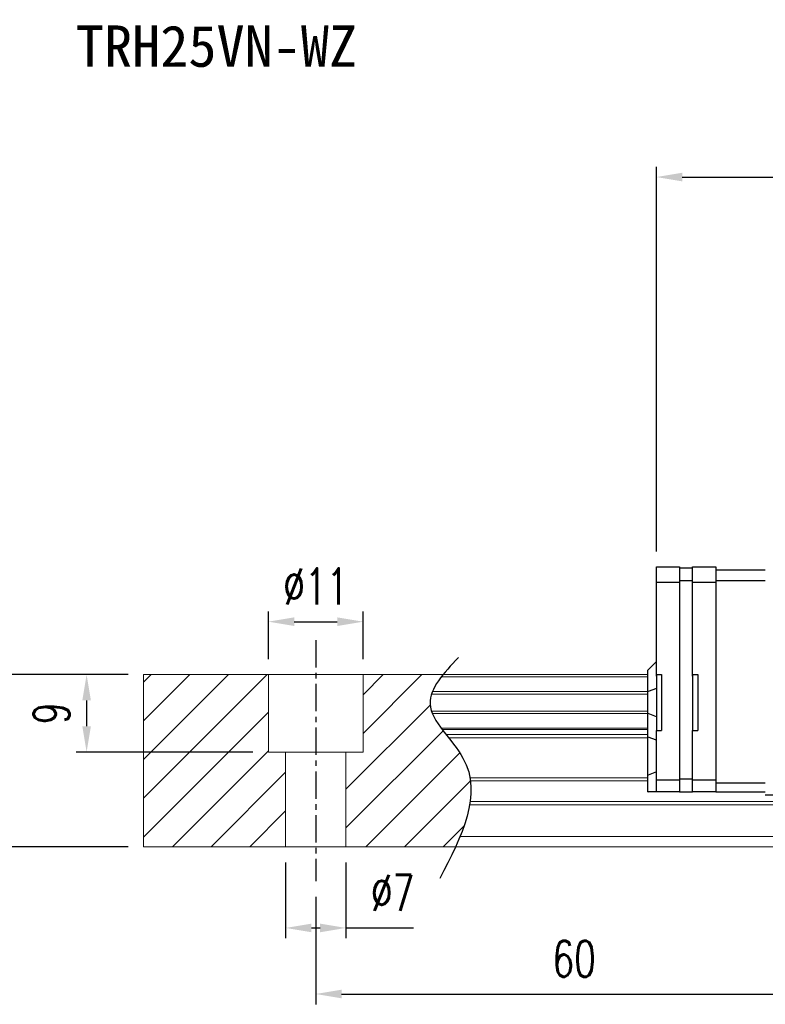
# Model space of a CAD drawing. Header units: millimetres. Extents: x 340 to 654, y 334 to 449.
# Tile 2 of 53: x 445 to 532, y 334 to 449. Entities that reach past the tile are written whole.
import ezdxf
from ezdxf.enums import TextEntityAlignment as Align

# ---------------------------------------------------------------- set-up
doc = ezdxf.new("R2010")
doc.units = ezdxf.units.MM
doc.header["$PDSIZE"] = -1
doc.linetypes.add('CENTER', pattern=[10.16, 6.35, -1.27, 1.27, -1.27])
for name, color, linetype in [('2', 7, 'Continuous'), ('CHA', 7, 'Continuous'), ('CL', 1, 'CENTER'), ('DIM', 4, 'Continuous'), ('OUT', 3, 'Continuous')]:
    doc.layers.add(name, color=color, linetype=linetype)
doc.styles.add('DIM-7', font='SIMPLEX.shx', dxfattribs={"width": 0.7, "bigfont": 'chineset.shx'})
doc.styles.add('T', font='kaiu.ttf')
doc.dimstyles.new('CNS', dxfattribs={"dimtxt": 3.5, "dimasz": 2.5, "dimexe": 1, "dimexo": 1.5, "dimgap": 0.09, "dimtad": 0, "dimdsep": 46, "dimtxsty": 'DIM-7', "dimcen": 0.09, "dimclrd": 1, "dimclre": 1, "dimclrt": 4, "dimadec": 0, "dimazin": 0, "dimtfac": 1, "dimtix": 1, "dimtmove": 2, "dimatfit": 3, "dimfxl": 1, "dimtvp": 0.971429, "dimtolj": 1, "dimarcsym": 0})

# ---------------------------------------------------------------- blocks, each defined once
blk = doc.blocks.new('*D5')
at = {"layer": 'DEFPOINTS', "color": 0, "transparency": 16777216}
for p in [(443.81, 372.54), (459.84, 372.54), (459.84, 352.54)]:
    blk.add_point(p, dxfattribs=at)
at = {"layer": 'DIM', "color": 7, "lineweight": -2, "transparency": 16777216}
for p, q in [((458.04, 372.54), (442.61, 372.54)), ((443.81, 355.54), (443.81, 369.54)), ((458.04, 352.54), (442.61, 352.54))]:
    blk.add_line(p, q, dxfattribs=at)
at = {"layer": 'DIM', "color": 7, "transparency": 16777216}
for points in [[(443.31, 369.54), (444.31, 369.54), (443.81, 372.54)], [(443.31, 355.54), (444.31, 355.54), (443.81, 352.54)]]:
    blk.add_solid(points, dxfattribs=at)
at = {"layer": 'DIM', "color": 7, "transparency": 16777216, "insert": (439.73, 362.54), "char_height": 4.2, "attachment_point": 5, "rotation": 90, "style": 'DIM-7'}
blk.add_mtext('\\A1;20', dxfattribs=at)
blk = doc.blocks.new('*D6')
at = {"layer": 'DEFPOINTS', "color": 0, "transparency": 16777216}
for p in [(485.34, 378.68), (474.34, 372.54), (485.34, 372.54)]:
    blk.add_point(p, dxfattribs=at)
at = {"layer": 'DIM', "color": 7, "lineweight": -2, "transparency": 16777216}
for p, q in [((474.34, 374.34), (474.34, 379.88)), ((485.34, 374.34), (485.34, 379.88)), ((477.34, 378.68), (482.34, 378.68))]:
    blk.add_line(p, q, dxfattribs=at)
at = {"layer": 'DIM', "color": 7, "transparency": 16777216}
for points in [[(477.34, 379.18), (477.34, 378.18), (474.34, 378.68)], [(482.34, 379.18), (482.34, 378.18), (485.34, 378.68)]]:
    blk.add_solid(points, dxfattribs=at)
at = {"layer": 'DIM', "color": 7, "transparency": 16777216, "insert": (479.84, 382.76), "char_height": 4.2, "attachment_point": 5, "style": 'DIM-7'}
blk.add_mtext('\\A1;%%C11', dxfattribs=at)
blk = doc.blocks.new('*D7')
at = {"layer": 'DEFPOINTS', "color": 0, "transparency": 16777216}
for p in [(476.34, 352.54), (483.34, 352.54), (483.34, 343.13)]:
    blk.add_point(p, dxfattribs=at)
at = {"layer": 'DIM', "color": 7, "lineweight": -2, "transparency": 16777216}
for p, q in [((476.34, 350.74), (476.34, 341.93)), ((483.34, 350.74), (483.34, 341.93)), ((479.34, 343.13), (480.34, 343.13)), ((483.34, 343.13), (491.18, 343.13))]:
    blk.add_line(p, q, dxfattribs=at)
at = {"layer": 'DIM', "color": 7, "transparency": 16777216}
for points in [[(479.34, 343.63), (479.34, 342.63), (476.34, 343.13)], [(480.34, 343.63), (480.34, 342.63), (483.34, 343.13)]]:
    blk.add_solid(points, dxfattribs=at)
at = {"layer": 'DIM', "color": 7, "transparency": 16777216, "insert": (488.76, 347.21), "char_height": 4.2, "attachment_point": 5, "style": 'DIM-7'}
blk.add_mtext('\\A1;%%C7', dxfattribs=at)
blk = doc.blocks.new('*D9')
at = {"layer": 'DEFPOINTS', "color": 0, "transparency": 16777216}
for p in [(479.84, 348.54), (539.84, 348.54), (539.84, 335.46)]:
    blk.add_point(p, dxfattribs=at)
at = {"layer": 'DIM', "color": 7, "lineweight": -2, "transparency": 16777216}
for p, q in [((479.84, 346.74), (479.84, 334.26)), ((539.84, 346.74), (539.84, 334.26)), ((482.84, 335.46), (536.84, 335.46))]:
    blk.add_line(p, q, dxfattribs=at)
at = {"layer": 'DIM', "color": 7, "transparency": 16777216}
for points in [[(482.84, 335.96), (482.84, 334.96), (479.84, 335.46)], [(536.84, 335.96), (536.84, 334.96), (539.84, 335.46)]]:
    blk.add_solid(points, dxfattribs=at)
at = {"layer": 'DIM', "color": 7, "transparency": 16777216, "insert": (509.84, 339.54), "char_height": 4.2, "attachment_point": 5, "style": 'DIM-7'}
blk.add_mtext('\\A1;60', dxfattribs=at)
blk = doc.blocks.new('*D73')
at = {"layer": 'DEFPOINTS', "color": 0, "transparency": 16777216}
for p in [(459.84, 372.54), (453.23, 363.54), (474.34, 363.54)]:
    blk.add_point(p, dxfattribs=at)
at = {"layer": 'DIM', "color": 7, "lineweight": -2, "transparency": 16777216}
for p, q in [((458.04, 372.54), (452.03, 372.54)), ((453.23, 369.54), (453.23, 366.54)), ((472.54, 363.54), (452.03, 363.54))]:
    blk.add_line(p, q, dxfattribs=at)
at = {"layer": 'DIM', "color": 7, "transparency": 16777216}
for points in [[(452.73, 369.54), (453.73, 369.54), (453.23, 372.54)], [(452.73, 366.54), (453.73, 366.54), (453.23, 363.54)]]:
    blk.add_solid(points, dxfattribs=at)
at = {"layer": 'DIM', "color": 7, "transparency": 16777216, "insert": (449.15, 368.04), "char_height": 4.2, "attachment_point": 5, "rotation": 90, "style": 'DIM-7'}
blk.add_mtext('\\A1;9', dxfattribs=at)
blk = doc.blocks.new('*D75')
at = {"layer": 'DEFPOINTS', "color": 0, "transparency": 16777216}
for p in [(620.29, 430.29), (519.39, 385.04), (620.29, 382.88)]:
    blk.add_point(p, dxfattribs=at)
at = {"layer": 'DIM', "color": 7, "lineweight": -2, "transparency": 16777216}
for p, q in [((519.39, 386.84), (519.39, 431.49)), ((620.29, 384.68), (620.29, 431.49)), ((522.39, 430.29), (617.29, 430.29))]:
    blk.add_line(p, q, dxfattribs=at)
at = {"layer": 'DIM', "color": 7, "transparency": 16777216}
for points in [[(522.39, 430.79), (522.39, 429.79), (519.39, 430.29)], [(617.29, 430.79), (617.29, 429.79), (620.29, 430.29)]]:
    blk.add_solid(points, dxfattribs=at)
at = {"layer": 'DIM', "color": 7, "transparency": 16777216, "insert": (569.84, 434.37), "char_height": 4.2, "attachment_point": 5, "style": 'DIM-7'}
blk.add_mtext('\\A1;100.9', dxfattribs=at)

msp = doc.modelspace()

# ---------------------------------------------------------------- linework, layer by layer
at = {"layer": '2', "color": 0, "linetype": 'Continuous'}
for p, q in [((519.394, 372.363), (519.394, 385.042)), ((519.394, 385.042), (522.094, 385.042)), ((522.094, 385.042), (522.094, 358.942)), ((522.094, 384.942), (523.594, 384.942)), ((523.594, 372.363), (523.594, 385.042)), ((523.594, 385.042), (526.294, 385.042)), ((526.294, 385.042), (526.294, 358.942)), ((532.044, 384.642), (526.294, 384.642)), ((519.394, 383.268), (522.094, 383.268)), ((522.094, 383.442), (523.594, 383.442)), ((523.594, 383.268), (526.294, 383.268)), ((526.294, 383.442), (532.044, 383.442)), ((519.394, 374.042), (518.444, 373.092)), ((518.394, 373.042), (518.444, 373.092)), ((518.394, 370.538), (518.394, 373.042)), ((519.394, 372.542), (519.394, 366.042)), ((519.394, 372.542), (519.994, 372.542)), ((519.994, 372.542), (519.994, 366.042)), ((523.594, 372.542), (523.594, 366.042)), ((523.594, 372.542), (524.194, 372.542)), ((524.194, 372.542), (524.194, 366.042)), ((518.394, 370.538), (518.444, 370.557)), ((518.394, 368.045), (518.394, 370.538)), ((519.394, 370.932), (518.444, 370.557)), ((518.394, 365.311), (518.394, 368.045)), ((518.394, 368.045), (518.444, 368.026)), ((519.394, 367.652), (518.444, 368.026)), ((519.394, 366.042), (519.994, 366.042)), ((519.394, 358.942), (519.394, 366.042)), ((523.594, 366.042), (524.194, 366.042)), ((523.594, 360.499), (523.594, 366.042)), ((518.394, 360.832), (518.394, 365.311)), ((518.394, 365.311), (518.444, 365.291)), ((519.394, 364.917), (518.444, 365.291)), ((519.394, 361.246), (518.444, 360.853)), ((518.394, 360.832), (518.444, 360.853)), ((518.394, 358.942), (518.394, 360.832)), ((519.394, 360.317), (522.094, 360.321)), ((522.094, 360.442), (523.594, 360.442)), ((523.594, 360.146), (523.594, 360.499)), ((523.594, 360.317), (526.294, 360.321)), ((523.594, 359.088), (523.594, 360.146)), ((518.394, 358.942), (518.444, 358.942)), ((519.394, 358.942), (518.444, 358.942)), ((522.094, 358.942), (519.394, 358.942)), ((522.094, 358.942), (523.594, 358.942)), ((523.594, 358.942), (523.594, 359.088)), ((526.294, 358.942), (523.594, 358.942)), ((532.044, 359.942), (526.294, 359.942)), ((526.294, 358.942), (532.044, 358.942)), ((540.344, 358.542), (532.044, 358.542))]:
    msp.add_line(p, q, dxfattribs=at)
at = {"layer": 'CL', "color": 0, "ltscale": 0.5}
msp.add_line((479.844, 376.542), (479.844, 348.542), dxfattribs=at)
at = {"layer": 'DIM', "color": 0}
for p, q in [((459.844, 371.644), (460.742, 372.542)), ((459.844, 367.154), (465.232, 372.542)), ((459.844, 362.664), (469.722, 372.542)), ((459.844, 358.174), (474.212, 372.542)), ((485.344, 370.203), (487.683, 372.542)), ((485.344, 365.713), (492.173, 372.542)), ((459.844, 353.684), (474.344, 368.184)), ((483.344, 359.223), (493.123, 369.002)), ((483.344, 354.733), (494.63, 366.019)), ((463.193, 352.542), (474.344, 363.693)), ((485.643, 352.542), (496.567, 363.465)), ((467.683, 352.542), (476.344, 361.203)), ((490.133, 352.542), (497.803, 360.211)), ((472.173, 352.542), (476.344, 356.713)), ((494.623, 352.542), (497.069, 354.987))]:
    msp.add_line(p, q, dxfattribs=at)
msp.add_open_spline([(496.398, 374.504), (494.716, 372.713), (491.058, 368.817), (500.583, 361.132), (496.768, 353.747), (494.255, 348.883)], degree=3, knots=[0, 0, 0, 0, 6.2737393, 13.647637, 27.8750855, 27.8750855, 27.8750855, 27.8750855], dxfattribs=at)
at = {"layer": 'OUT', "color": 0, "linetype": 'Continuous', "lineweight": 15}
for p, q in [((459.844, 372.542), (459.844, 352.542)), ((518.394, 372.542), (459.844, 372.542)), ((474.344, 363.542), (474.344, 372.542)), ((485.344, 363.542), (485.344, 372.542)), ((518.394, 372.285), (494.437, 372.285)), ((518.394, 370.576), (493.392, 370.576)), ((518.394, 370.281), (493.282, 370.281)), ((518.394, 368.301), (493.279, 368.301)), ((518.394, 368.006), (493.39, 368.006)), ((518.394, 366.326), (494.399, 366.326)), ((518.394, 366.162), (494.521, 366.162)), ((518.394, 365.568), (494.981, 365.568)), ((518.394, 365.214), (495.26, 365.214)), ((485.344, 363.542), (474.344, 363.542)), ((476.344, 363.542), (476.344, 352.542)), ((483.344, 363.542), (483.344, 352.542)), ((518.394, 360.549), (497.752, 360.549)), ((518.394, 360.195), (497.805, 360.195)), ((654.08, 357.788), (497.772, 357.788)), ((611.344, 357.434), (497.718, 357.434)), ((654.08, 353.742), (496.595, 353.742)), ((625.844, 352.542), (459.844, 352.542))]:
    msp.add_line(p, q, dxfattribs=at)

# ---------------------------------------------------------------- texts
at = {"layer": 'CHA', "color": 7, "style": 'T'}
msp.add_text('TRH25VN-WZ', height=4.8, dxfattribs=at).set_placement((468.316, 445.45), align=Align.MIDDLE)

# ---------------------------------------------------------------- dimensions: what is measured, and where the dimension line sits
at = {"layer": 'DIM', "color": 0}
for base, p1, p2, angle, picture, middle in [((620.294, 430.29), (519.394, 385.042), (620.294, 382.884), 180, '*D75', (569.844, 434.37)), ((443.815, 372.542), (459.844, 352.542), (459.844, 372.542), 90, '*D5', (439.735, 362.542)), ((453.232, 363.542), (459.844, 372.542), (474.344, 363.542), 270, '*D73', (449.152, 368.042))]:
    dim = msp.add_linear_dim(base=base, p1=p1, p2=p2, angle=angle, dimstyle='CNS', override={"dimscale": 1.2, "dimclrd": 7, "dimclre": 7, "dimclrt": 7}, dxfattribs=at)
    dim.commit()
    dim.dimension.update_dxf_attribs({"geometry": picture, "text_midpoint": middle})
dim = msp.add_linear_dim(base=(485.344, 378.685), p1=(474.344, 372.542), p2=(485.344, 372.542), text='%%C<>', dimstyle='CNS', override={"dimscale": 1.2, "dimclrd": 7, "dimclre": 7, "dimclrt": 7}, dxfattribs=at)
dim.commit()
dim.dimension.update_dxf_attribs({"geometry": '*D6', "text_midpoint": (479.844, 382.765)})
dim = msp.add_linear_dim(base=(483.344, 343.126), p1=(476.344, 352.542), p2=(483.344, 352.542), text='%%C<>', dimstyle='CNS', override={"dimscale": 1.2, "dimclrd": 7, "dimclre": 7, "dimclrt": 7, "dimtmove": 0}, dxfattribs=at)
dim.commit()
dim.dimension.update_dxf_attribs({"geometry": '*D7', "text_midpoint": (488.762, 343.126), "dimtype": 160})
dim = msp.add_linear_dim(base=(539.844, 335.465), p1=(479.844, 348.542), p2=(539.844, 348.542), dimstyle='CNS', override={"dimscale": 1.2, "dimclrd": 7, "dimclre": 7, "dimclrt": 7}, dxfattribs=at)
dim.commit()
dim.dimension.update_dxf_attribs({"geometry": '*D9', "text_midpoint": (509.844, 339.545)})

doc.saveas('drawing.dxf')
